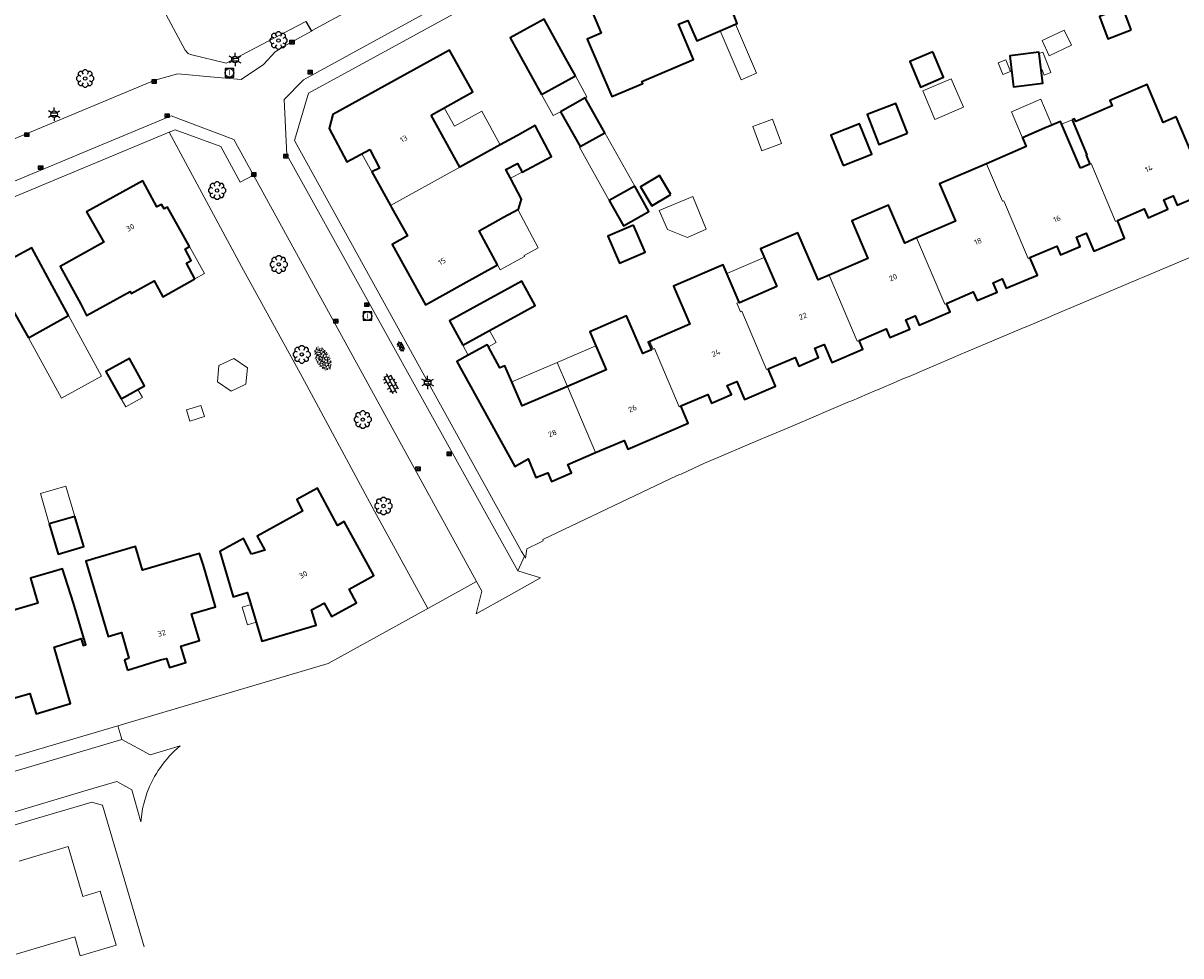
# Model space of a CAD drawing. Header units: metres. Extents: x 181682 to 183922, y 386244 to 387136.
# Tile 53 of 62: x 183200 to 183334, y 386749 to 386857. Entities that reach past the tile are written whole.
import ezdxf
from ezdxf.enums import TextEntityAlignment as Align

# ---------------------------------------------------------------- set-up
doc = ezdxf.new("R2010")
doc.units = ezdxf.units.M
for name, color, linetype, lineweight in [('B-WE-GR-BOOM-S', 251, 'Continuous', 25), ('B-WE-KL-ET_LS_OV_LICHTMAST-S', 251, 'Continuous', 25), ('B-WE-OG-TOPOGRAFIE_BEBOUWING-GV', 251, 'Continuous', 35), ('B-WE-OG-TOPOGRAFIE_BEBOUWING_LUIFEL-GV', 251, 'Continuous', 18), ('B-WE-OG-TOPOGRAFIE_BEBOUWING_OVERIG-GV', 251, 'Continuous', 18), ('B-WE-OG-TOPOGRAFIE_BEBOUWING_TUSSENMUUR-GV', 251, 'Continuous', 18), ('B-WE-OG-TOPOGRAFIE_TERREIN_GROEN-GV', 251, 'Continuous', 18), ('B-WE-OG-TOPOGRAFIE_TERREIN_GROEN-SV', 251, 'Continuous', 25), ('B-WE-OG-TOPOGRAFIE_TERREIN_ONBEGROEID-GV', 251, 'Continuous', 18), ('B-WE-OG-TOPOGRAFIE_WEG_INRIT-GV', 251, 'Continuous', 25), ('B-WE-OG-TOPOGRAFIE_WEG_RIJWEG-GV', 251, 'Continuous', 18), ('B-WE-OG-TOPOGRAFIE_WEG_RIJWEG-SV', 251, 'Continuous', 25), ('B-WE-OG-TOPOGRAFIE_WEG_VOETPAD-GV', 251, 'Continuous', 18), ('B-WE-OG-TOPOGRAFIE_WEG_VOETPAD-SV', 251, 'Continuous', 25), ('B-WE-RI-GWA_RIOOLPUT_INSPECTIEPUT-S', 251, 'Continuous', 25), ('B-WE-RI-HWA_KOLK-S', 251, 'Continuous', 25), ('Label_Nummeraanduidingreeks', 7, 'Continuous', 25)]:
    doc.layers.add(name, color=color, linetype=linetype, lineweight=lineweight)
doc.styles.add('NLCS-ISO', font='NLCS-ISO.ttf')
doc.styles.add('NLCS-ISO-M250-T18', font='NLCS-ISO.ttf', dxfattribs={"height": 0.45})

# ---------------------------------------------------------------- blocks, each defined once
blk = doc.blocks.new('B-SIE-WEG_LICHTMAST-SO')
at = {"ltscale": 0.1}
for p, q in [((-0.33, 0.19), (-0.67, 0.39)), ((0, 0.39), (0, 0.77)), ((0.33, 0.19), (0.67, 0.39)), ((-0.33, -0.19), (-0.67, -0.39)), ((0, -0.39), (0, -0.77)), ((0.33, -0.19), (0.67, -0.39))]:
    blk.add_line(p, q, dxfattribs=at)
at = {"flags": 128}
for points in [[(-0.35, 0.15), (0.35, 0.15)], [(-0.35, -0.15), (0.35, -0.15)]]:
    blk.add_lwpolyline(points, dxfattribs=at)
at = {"ltscale": 0.1}
blk.add_circle((0, 0), 0.386, dxfattribs=at)
at = {"style": 'NLCS-ISO'}
blk.add_attdef('TYPE', text='', height=0.549, dxfattribs=at).set_placement((0, 0.77), align=Align.BOTTOM_CENTER)
blk = doc.blocks.new('B-SRI-KOLK_COMBINATIE-SO')
for p, q in [((-0.28125, 0), (0.28125, 0.375)), ((0.28125, 0), (-0.28125, 0.375))]:
    blk.add_line(p, q)
at = {"flags": 128}
blk.add_lwpolyline([(-0.28125, 0), (0.28125, 0), (0.28125, 0.375), (-0.28125, 0.375)], close=True, dxfattribs=at)
blk = doc.blocks.new('SRI-PUT_INSPECTIE-SO')
at = {"lineweight": -3, "flags": 128}
blk.add_lwpolyline([(-0.5, -0.49), (0.5, -0.49), (0.5, 0.51), (-0.5, 0.51)], close=True, dxfattribs=at)
at = {"lineweight": -3, "ltscale": 1.5}
blk.add_circle((0, 0.01), 0.5, dxfattribs=at)
at = {"ltscale": 0.1, "style": 'NLCS-ISO'}
blk.add_text('I', height=0.625, dxfattribs=at).set_placement((0, 0.01), align=Align.MIDDLE_CENTER)
blk = doc.blocks.new('SGR-BOOM_01')
at = {"layer": 'B-WE-GR-BOOM-S'}
for points in [[(-0.5, 0.25, 0), (-0.75, 0.38, 0), (-1, 0.12, 0), (-1, -0.12, 0), (-0.75, -0.38, 0), (-0.5, -0.25, 0)], [(-0.33, 0.8, 0), (-0.62, 0.8, 0), (-0.8, 0.62, 0), (-0.8, 0.33, 0)], [(0.25, 0.5, 0), (0.38, 0.75, 0), (0.12, 1, 0), (-0.12, 1, 0), (-0.38, 0.75, 0), (-0.25, 0.5, 0)], [(0.8, 0.33, 0), (0.8, 0.62, 0), (0.62, 0.8, 0), (0.33, 0.8, 0)], [(0.5, -0.25, 0), (0.75, -0.38, 0), (1, -0.12, 0), (1, 0.12, 0), (0.75, 0.38, 0), (0.5, 0.25, 0)], [(-0.8, -0.33, 0), (-0.8, -0.62, 0), (-0.62, -0.8, 0), (-0.33, -0.8, 0)], [(-0.25, -0.5, 0), (-0.38, -0.75, 0), (-0.12, -1, 0), (0.12, -1, 0), (0.38, -0.75, 0), (0.25, -0.5, 0)], [(0.33, -0.8, 0), (0.62, -0.8, 0), (0.8, -0.62, 0), (0.8, -0.33, 0)]]:
    blk.add_polyline3d(points, dxfattribs=at)
blk.add_circle((0, 0), 0.2, dxfattribs=at)
blk.add_circle((0, 0), 0.2, dxfattribs=at)
blk = doc.blocks.new('SVH-BSS_OPENGESTRAAT_KL-SO')
for p, q in [((-1.69, 0.09), (-1.59, 0.09)), ((-1.59, 0.09), (-0.02, 0.09)), ((-1.33, -0.44), (-1.33, 0.09)), ((-1.24, 0.61), (-0.02, 0.61)), ((-1.07, 0.09), (-1.07, 0.61)), ((-0.54, 0.09), (-0.54, 0.61)), ((-0.28, 0.61), (-0.28, 0.89)), ((-0.28, -0.44), (-0.28, 0.09)), ((-0.02, 0.61), (1.24, 0.61)), ((-0.02, 0.09), (1.56, 0.09)), ((0.24, 0.61), (0.24, 0.89)), ((0.24, -0.44), (0.24, 0.09)), ((0.51, 0.09), (0.51, 0.61)), ((1.03, 0.09), (1.03, 0.61)), ((1.29, -0.44), (1.29, 0.09)), ((1.56, 0.09), (1.69, 0.09)), ((-1.48, -0.44), (-0.02, -0.44)), ((-1.07, -0.7), (-1.07, -0.44)), ((-0.54, -0.85), (-0.54, -0.44)), ((-0.02, -0.44), (1.48, -0.44)), ((0.51, -0.86), (0.51, -0.44)), ((1.03, -0.71), (1.03, -0.44))]:
    blk.add_line(p, q)
blk = doc.blocks.new('SGR-GRAS_01-SO')
at = {"ltscale": 0.1}
for p, q in [((-1.96, -0.07), (-1.98, 0)), ((-1.93, 0.19), (-1.93, 0.24)), ((-1.89, 0.24), (-1.92, 0.25)), ((-1.67, 0.02), (-1.6, 0.04)), ((-1.6, 0.24), (-1.65, 0.29)), ((-1.53, 0.32), (-1.6, 0.35)), ((-1.45, 0.64), (-1.52, 0.66)), ((-1.52, 0.19), (-1.44, 0.19)), ((-1.47, 0.58), (-1.48, 0.65)), ((-1.43, 0.48), (-1.35, 0.5)), ((-1.36, 0.21), (-1.43, 0.23)), ((-1.42, 0.13), (-1.36, 0.17)), ((-1.38, 0.11), (-1.32, 0.16)), ((-1.37, 0.01), (-1.38, 0.08)), ((-1.33, 0.11), (-1.33, 0.19)), ((-1.3, 0.76), (-1.32, 0.77)), ((-1.28, 0.68), (-1.28, 0.76)), ((-1.17, 0.39), (-1.23, 0.43)), ((-1.17, 0.24), (-1.22, 0.29)), ((-1.15, 0.65), (-1.21, 0.7)), ((-1.11, 0.17), (-1.04, 0.19)), ((-1.03, 0.03), (-1.1, 0.07)), ((-0.94, 0.84), (-1, 0.88)), ((-0.97, 0.51), (-0.92, 0.57)), ((-0.89, 0.5), (-0.97, 0.52)), ((-0.94, 0.19), (-0.87, 0.19)), ((-0.92, 0.42), (-0.86, 0.46)), ((-0.89, 0.81), (-0.82, 0.81)), ((-0.87, 0.66), (-0.89, 0.73)), ((-0.8, 0.06), (-0.88, 0.08)), ((-0.87, 0.62), (-0.8, 0.64)), ((-0.8, 0.47), (-0.87, 0.51)), ((-0.75, 0.24), (-0.8, 0.29)), ((-0.77, 0.09), (-0.79, 0.16)), ((-0.73, 0.65), (-0.78, 0.7)), ((-0.74, 0.03), (-0.73, 0.11)), ((-0.67, 0.11), (-0.73, 0.14)), ((-0.69, 0.61), (-0.68, 0.68)), ((-0.58, 0.92), (-0.64, 0.96)), ((-0.56, 0.92), (-0.51, 0.97)), ((-0.56, 0.32), (-0.48, 0.34)), ((-0.44, 0.55), (-0.51, 0.59)), ((-0.43, 0.78), (-0.5, 0.8)), ((-0.42, 0.71), (-0.36, 0.74)), ((-0.34, 0.35), (-0.41, 0.37)), ((-0.32, 0.24), (-0.38, 0.29)), ((-0.31, 0.19), (-0.37, 0.22)), ((-0.37, 0.19), (-0.29, 0.19)), ((-0.31, 0.65), (-0.36, 0.7)), ((-0.32, 0.81), (-0.24, 0.81)), ((-0.32, 0.77), (-0.24, 0.79)), ((-0.28, 0.73), (-0.29, 0.81)), ((-0.21, 1), (-0.27, 1.03)), ((-0.24, 0.02), (-0.17, 0.04)), ((-0.18, 0.17), (-0.19, 0.24)), ((-0.08, 0.63), (-0.14, 0.67)), ((-0.14, -0.04), (-0.14, 0.03)), ((-0.09, 0.53), (-0.09, 0.6)), ((-0.08, 0.16), (-0.03, 0.21)), ((-0.07, 0.19), (0, 0.23)), ((0.06, 0.27), (-0.01, 0.3)), ((0, 0.47), (0.07, 0.49)), ((0.1, 0.24), (0.05, 0.29)), ((0.13, 0.64), (0.06, 0.66)), ((0.07, 0.99), (0.14, 1.03)), ((0.12, 0.65), (0.07, 0.7)), ((0.22, 0.2), (0.15, 0.22)), ((0.21, 0.19), (0.28, 0.19)), ((0.29, 0.71), (0.22, 0.75)), ((0.24, 0.92), (0.31, 0.94)), ((0.26, 0.81), (0.33, 0.81)), ((0.32, 0.81), (0.3, 0.89)), ((0.31, 0.17), (0.39, 0.19)), ((0.32, 0.57), (0.38, 0.62)), ((0.42, 0.34), (0.36, 0.38)), ((0.42, 0.25), (0.4, 0.32)), ((0.43, 0.48), (0.49, 0.51)), ((0.53, 0.24), (0.47, 0.29)), ((0.54, 0.65), (0.49, 0.7)), ((0.56, -0.02), (0.49, 0.02)), ((0.5, 0.45), (0.51, 0.53)), ((0.59, 0.93), (0.52, 0.94)), ((0.55, 0.62), (0.63, 0.64)), ((0.65, 0.79), (0.58, 0.83)), ((0.68, 0.49), (0.61, 0.51)), ((0.77, 0.05), (0.7, 0.07)), ((0.78, 0.42), (0.72, 0.46)), ((0.78, 0.19), (0.86, 0.19)), ((0.83, 0.81), (0.91, 0.81)), ((0.92, 0.06), (0.85, 0.09)), ((0.87, 0.31), (0.94, 0.33)), ((0.95, 0.24), (0.9, 0.29)), ((0.91, 0.89), (0.91, 0.92)), ((0.97, 0.65), (0.91, 0.7)), ((0.93, 0.76), (0.99, 0.8)), ((1.01, 0.87), (0.95, 0.91)), ((1.01, 0.33), (1, 0.4)), ((1.15, 0.78), (1.08, 0.8)), ((1.15, 0.5), (1.08, 0.54)), ((1.1, 0.38), (1.1, 0.45)), ((1.11, 0.77), (1.18, 0.79)), ((1.24, 0.34), (1.17, 0.36)), ((1.18, 0.01), (1.26, 0.03)), ((1.21, 0.21), (1.26, 0.26)), ((1.28, 0.14), (1.22, 0.17)), ((1.28, 0.25), (1.35, 0.29)), ((1.37, 0.24), (1.32, 0.29)), ((1.39, 0.65), (1.34, 0.7)), ((1.36, 0.19), (1.43, 0.19)), ((1.42, 0.46), (1.5, 0.48)), ((1.51, 0.58), (1.44, 0.62)), ((1.64, 0.21), (1.58, 0.25)), ((1.61, 0.41), (1.59, 0.48)), ((1.69, 0.3), (1.7, 0.37)), ((1.79, 0.19), (1.72, 0.21)), ((1.74, 0.16), (1.81, 0.18)), ((1.8, 0.24), (1.75, 0.29)), ((1.93, 0.19), (1.95, 0.19)), ((-1.92, -0.16), (-1.85, -0.12)), ((-1.82, -0.08), (-1.9, -0.06)), ((-1.76, -0.13), (-1.82, -0.09)), ((-1.78, -0.3), (-1.73, -0.25)), ((-1.62, -0.5), (-1.69, -0.46)), ((-1.63, -0.57), (-1.68, -0.52)), ((-1.61, -0.17), (-1.67, -0.11)), ((-1.57, -0.44), (-1.49, -0.44)), ((-1.54, -0.66), (-1.5, -0.64)), ((-1.4, -0.05), (-1.46, -0.01)), ((-1.38, -0.46), (-1.38, -0.39)), ((-1.35, -0.28), (-1.28, -0.26)), ((-1.27, -0.23), (-1.34, -0.21)), ((-1.26, -0.42), (-1.33, -0.38)), ((-1.27, -0.56), (-1.28, -0.48)), ((-1.21, -0.57), (-1.26, -0.52)), ((-1.18, -0.67), (-1.25, -0.65)), ((-1.19, -0.17), (-1.24, -0.11)), ((-1.13, -0.78), (-1.19, -0.75)), ((-1.06, -0.39), (-1, -0.35)), ((-1.04, -0.58), (-0.97, -0.57)), ((-0.99, -0.44), (-0.92, -0.44)), ((-0.9, -0.34), (-0.96, -0.3)), ((-0.9, -0.65), (-0.84, -0.6)), ((-0.84, -0.94), (-0.85, -0.93)), ((-0.78, -0.57), (-0.84, -0.52)), ((-0.76, -0.7), (-0.83, -0.67)), ((-0.76, -0.17), (-0.82, -0.11)), ((-0.8, -0.13), (-0.73, -0.11)), ((-0.71, -0.38), (-0.79, -0.36)), ((-0.79, -0.54), (-0.78, -0.46)), ((-0.72, -0.89), (-0.65, -0.87)), ((-0.71, -0.9), (-0.64, -0.86)), ((-0.62, -0.82), (-0.7, -0.8)), ((-0.67, -0.48), (-0.69, -0.4)), ((-0.53, -0.26), (-0.6, -0.22)), ((-0.58, -0.99), (-0.59, -0.97)), ((-0.57, -0.1), (-0.5, -0.06)), ((-0.49, -0.25), (-0.44, -0.19)), ((-0.48, -0.44), (-0.41, -0.42)), ((-0.4, -0.63), (-0.46, -0.59)), ((-0.38, -0.98), (-0.43, -0.93)), ((-0.42, -0.44), (-0.34, -0.44)), ((-0.36, -0.57), (-0.41, -0.52)), ((-0.34, -0.17), (-0.39, -0.11)), ((-0.26, -0.99), (-0.33, -0.95)), ((-0.25, -0.09), (-0.32, -0.07)), ((-0.17, -0.18), (-0.24, -0.14)), ((-0.16, -0.53), (-0.23, -0.51)), ((-0.21, -0.61), (-0.15, -0.58)), ((-0.19, -0.62), (-0.19, -0.54)), ((-0.17, -0.74), (-0.1, -0.72)), ((-0.07, -0.97), (-0.14, -0.95)), ((-0.04, -0.55), (-0.1, -0.51)), ((-0.08, -0.4), (-0.09, -0.32)), ((-0.01, -1.01), (0.04, -0.95)), ((0.05, -0.98), (0, -0.93)), ((0.07, -0.57), (0.01, -0.52)), ((0.02, -0.96), (0.01, -0.89)), ((0.08, -0.17), (0.03, -0.11)), ((0.1, -0.91), (0.03, -0.88)), ((0.07, -0.29), (0.14, -0.27)), ((0.19, -0.1), (0.13, -0.06)), ((0.16, -0.44), (0.23, -0.44)), ((0.17, -1.04), (0.22, -1.02)), ((0.31, -0.24), (0.24, -0.22)), ((0.33, -0.47), (0.26, -0.43)), ((0.29, -0.33), (0.35, -0.29)), ((0.4, -0.68), (0.32, -0.66)), ((0.39, -0.6), (0.45, -0.55)), ((0.39, -0.59), (0.46, -0.57)), ((0.4, -0.69), (0.41, -0.62)), ((0.46, -0.83), (0.4, -0.8)), ((0.47, -0.98), (0.42, -0.93)), ((0.49, -0.57), (0.44, -0.52)), ((0.45, -0.12), (0.46, -0.05)), ((0.51, -0.17), (0.45, -0.11)), ((0.52, -0.32), (0.5, -0.24)), ((0.62, -0.88), (0.6, -0.81)), ((0.63, -0.14), (0.7, -0.12)), ((0.69, -0.39), (0.62, -0.35)), ((0.64, -0.84), (0.71, -0.81)), ((0.7, -0.89), (0.77, -0.88)), ((0.73, -0.44), (0.81, -0.44)), ((0.82, -0.76), (0.76, -0.72)), ((0.78, -0.04), (0.85, 0)), ((0.86, -0.39), (0.79, -0.37)), ((0.8, -0.19), (0.85, -0.14)), ((0.86, -0.94), (0.84, -0.93)), ((0.91, -0.57), (0.86, -0.52)), ((0.93, -0.17), (0.88, -0.11)), ((0.95, -0.83), (0.88, -0.81)), ((0.94, -0.44), (1.01, -0.42)), ((1.05, -0.31), (0.99, -0.27)), ((1, -0.77), (1, -0.7)), ((1.05, -0.2), (1.05, -0.12)), ((1.11, -0.24), (1.1, -0.16)), ((1.19, -0.68), (1.12, -0.64)), ((1.14, -0.56), (1.21, -0.52)), ((1.21, -0.8), (1.2, -0.73)), ((1.33, -0.1), (1.26, -0.08)), ((1.26, -0.75), (1.33, -0.73)), ((1.34, -0.57), (1.29, -0.52)), ((1.36, -0.17), (1.3, -0.11)), ((1.31, -0.44), (1.38, -0.44)), ((1.42, -0.23), (1.35, -0.19)), ((1.42, -0.54), (1.35, -0.52)), ((1.55, -0.6), (1.49, -0.56)), ((1.5, -0.29), (1.57, -0.27)), ((1.64, -0.27), (1.65, -0.2)), ((1.64, -0.27), (1.7, -0.23)), ((1.68, -0.55), (1.74, -0.5)), ((1.71, -0.16), (1.69, -0.09)), ((1.78, -0.15), (1.71, -0.11)), ((1.71, -0.52), (1.71, -0.52)), ((1.78, -0.17), (1.73, -0.11)), ((1.88, -0.25), (1.81, -0.23))]:
    blk.add_line(p, q, dxfattribs=at)
at = {"ltscale": 0.1, "style": 'NLCS-ISO'}
blk.add_attdef('TYPE', text='', height=0.5, dxfattribs=at).set_placement((3.47, -0.02), align=Align.MIDDLE_CENTER)

msp = doc.modelspace()

# ---------------------------------------------------------------- linework, layer by layer
at = {"layer": 'B-WE-OG-TOPOGRAFIE_BEBOUWING-GV'}
for p, q in [((183259.928, 386848.86), (183263.843, 386851.025)), ((183264.985, 386848.482), (183262.115, 386846.876)), ((183250.467, 386840.45), (183247.112, 386846.454)), ((183240.257, 386839.908), (183242.407, 386836.004)), ((183323.479, 386840.812), (183322.387, 386840.344)), ((183270.719, 386838.235), (183267.776, 386836.588)), ((183200.44, 386820.69), (183205.09, 386823.27)), ((183250.785, 386819.819), (183253.9, 386821.531)), ((183205.811, 386799.99), (183202.857, 386799.116))]:
    msp.add_line(p, q, dxfattribs=at)
for points in [[(183282.411, 386857.009, 0), (183282.6, 386857.09, 0), (183281.823, 386859.108, 0), (183279.86, 386863.707, 0), (183276.264, 386862.172, 0), (183276.653, 386861.261, 0), (183274, 386860.128, 0), (183273.261, 386861.839, 0), (183272.687, 386863.168, 0), (183265.161, 386859.957, 0), (183266.853, 386855.989, 0), (183265.212, 386855.289, 0), (183268.057, 386848.622, 0), (183271.658, 386850.158, 0), (183271.567, 386850.37, 0), (183277.532, 386852.915, 0), (183276.02, 386856.46, 0), (183275.79, 386857.01, 0), (183276.89, 386857.45, 0), (183277.92, 386855.08, 0), (183280.632, 386856.245, 0), (183282.411, 386857.009, 0)], [(183328.281, 386856.362, 0), (183327.304, 386858.934, 0), (183324.593, 386857.905, 0), (183325.57, 386855.332, 0), (183328.281, 386856.362, 0)], [(183263.843, 386851.025, 0), (183262.633, 386853.213, 0), (183260.213, 386857.588, 0), (183256.297, 386855.422, 0), (183258.718, 386851.047, 0), (183259.928, 386848.86, 0)], [(183247.112, 386846.454, 0), (183251.972, 386849.17, 0), (183249.248, 386854.021, 0), (183235.731, 386846.541, 0), (183235.288, 386844.944, 0), (183237.334, 386841.079, 0), (183240.012, 386842.497, 0)], [(183305.299, 386853.798, 0), (183302.631, 386852.673, 0), (183303.871, 386849.734, 0), (183306.539, 386850.859, 0), (183305.299, 386853.798, 0)], [(183317.839, 386851.69, 0), (183317.609, 386853.598, 0), (183317.589, 386853.764, 0), (183314.211, 386853.356, 0), (183314.644, 386849.771, 0), (183318.022, 386850.179, 0), (183317.839, 386851.69, 0)], [(183326.701, 386834.286, 0), (183329.78, 386835.632, 0), (183330.229, 386834.592, 0), (183332.512, 386835.576, 0), (183332.049, 386836.651, 0), (183333.159, 386837.114, 0), (183333.621, 386836.039, 0), (183337.223, 386837.589, 0), (183335.247, 386842.182, 0), (183333.486, 386846.276, 0), (183331.999, 386845.636, 0), (183330.112, 386850.023, 0), (183325.794, 386848.165, 0), (183326.057, 386847.554, 0), (183321.844, 386845.742, 0), (183321.71, 386846.055, 0), (183321.419, 386845.93, 0)], [(183262.115, 386846.876, 0), (183264.383, 386842.822, 0), (183267.254, 386844.428, 0), (183264.985, 386848.482, 0)], [(183302.354, 386844.375, 0), (183300.992, 386847.842, 0), (183297.679, 386846.541, 0), (183299.041, 386843.074, 0), (183302.354, 386844.375, 0)], [(183257.174, 386835.535, 0), (183257.263, 386835.583, 0), (183257.617, 386836.745, 0), (183256.325, 386839.167, 0), (183255.786, 386840.179, 0), (183257.119, 386840.889, 0), (183257.662, 386839.879, 0), (183261.087, 386841.693, 0), (183259.18, 386845.257, 0), (183257.139, 386844.13, 0), (183255.138, 386843.026, 0), (183250.467, 386840.45, 0)], [(183294.891, 386840.626, 0), (183298.206, 386841.961, 0), (183296.788, 386845.483, 0), (183293.473, 386844.148, 0), (183294.891, 386840.626, 0)], [(183322.387, 386840.344, 0), (183320.077, 386845.746, 0), (183319.092, 386845.322, 0), (183318.233, 386844.953, 0), (183315.683, 386843.856, 0), (183316.12, 386842.841, 0), (183311.489, 386840.849, 0)], [(183321.419, 386845.93, 0), (183323.139, 386841.863, 0), (183323.047, 386841.824, 0), (183323.479, 386840.812, 0)], [(183240.012, 386842.497, 0), (183241.154, 386840.34, 0), (183240.257, 386839.908, 0)], [(183311.489, 386840.849, 0), (183306.04, 386838.505, 0), (183307.903, 386834.175, 0), (183303.406, 386832.24, 0)], [(183219.125, 386831.24, 0), (183216.54, 386835.82, 0), (183216.16, 386835.607, 0), (183215.871, 386836.136, 0), (183215.336, 386835.849, 0), (183213.692, 386838.874, 0), (183207.186, 386835.286, 0), (183209.175, 386831.739, 0), (183204.113, 386828.948, 0), (183206.528, 386824.569, 0), (183207.16, 386823.26, 0), (183212.24, 386826.05, 0), (183212.36, 386825.79, 0), (183215.029, 386827.275, 0), (183216.015, 386825.423, 0), (183219.729, 386827.501, 0)], [(183267.776, 386836.588, 0), (183269.423, 386833.645, 0), (183272.366, 386835.292, 0), (183270.719, 386838.235, 0)], [(183274.91, 386837.292, 0), (183273.589, 386839.486, 0), (183271.401, 386838.168, 0), (183272.721, 386835.975, 0), (183274.91, 386837.292, 0)], [(183242.407, 386836.004, 0), (183242.571, 386835.707, 0), (183244.39, 386832.493, 0), (183242.599, 386831.499, 0), (183246.459, 386824.5, 0), (183250.837, 386826.914, 0), (183254.81, 386829.12, 0)], [(183254.81, 386829.12, 0), (183252.672, 386833.058, 0), (183255.528, 386834.658, 0), (183257.174, 386835.535, 0)], [(183303.406, 386832.24, 0), (183302.051, 386831.657, 0), (183300.158, 386836.057, 0), (183295.897, 386834.224, 0), (183297.765, 386829.882, 0), (183293.265, 386827.946, 0)], [(183316.543, 386829.977, 0), (183319.675, 386831.308, 0), (183320.092, 386830.291, 0), (183322.381, 386831.264, 0), (183321.93, 386832.336, 0), (183323.047, 386832.802, 0), (183323.942, 386830.732, 0), (183327.52, 386832.228, 0), (183326.701, 386834.286, 0)], [(183270.601, 386833.713, 0), (183267.623, 386832.438, 0), (183268.959, 386829.317, 0), (183271.937, 386830.592, 0), (183270.601, 386833.713, 0)], [(183293.265, 386827.946, 0), (183291.978, 386827.392, 0), (183289.632, 386832.844, 0), (183285.306, 386830.982, 0), (183287.191, 386826.601, 0)], [(183205.09, 386823.27, 0), (183203.207, 386826.728, 0), (183200.814, 386831.118, 0), (183196.17, 386828.586, 0), (183196.41, 386828.159, 0), (183194.473, 386827.095, 0), (183192.783, 386830.154, 0), (183186.225, 386826.546, 0), (183188.634, 386822.165, 0), (183190.49, 386818.67, 0), (183197.08, 386822.31, 0), (183196.093, 386824.056, 0), (183197.94, 386825.1, 0), (183200.44, 386820.69, 0)], [(183219.729, 386827.501, 0), (183218.752, 386829.324, 0), (183219.313, 386829.632, 0), (183218.591, 386830.947, 0), (183219.125, 386831.24, 0)], [(183282.825, 386824.804, 0), (183280.969, 386829.117, 0), (183275.215, 386826.641, 0), (183277.099, 386822.26, 0), (183272.465, 386820.266, 0)], [(183306.869, 386824.664, 0), (183309.978, 386826.001, 0), (183310.416, 386825.004, 0), (183312.736, 386825.95, 0), (183312.294, 386827.034, 0), (183313.33, 386827.499, 0), (183313.781, 386826.42, 0), (183317.413, 386827.94, 0), (183316.543, 386829.977, 0)], [(183253.9, 386821.531, 0), (183259.17, 386824.427, 0), (183257.628, 386827.234, 0), (183253.625, 386825.034, 0), (183249.243, 386822.626, 0), (183250.785, 386819.819, 0)], [(183287.191, 386826.601, 0), (183282.854, 386824.736, 0), (183282.825, 386824.804, 0)], [(183296.734, 386820.37, 0), (183299.871, 386821.707, 0), (183300.302, 386820.695, 0), (183302.602, 386821.675, 0), (183302.144, 386822.751, 0), (183303.248, 386823.222, 0), (183303.706, 386822.145, 0), (183307.294, 386823.674, 0), (183306.869, 386824.664, 0)], [(183272.465, 386820.266, 0), (183272.268, 386820.181, 0), (183272.658, 386819.274, 0), (183271.661, 386818.846, 0), (183269.779, 386823.22, 0), (183265.511, 386821.383, 0), (183267.409, 386816.971, 0), (183262.921, 386815.04, 0)], [(183253.756, 386819.615, 0), (183253.611, 386819.879, 0), (183251.416, 386818.671, 0)], [(183262.921, 386815.04, 0), (183257.661, 386812.777, 0), (183256.459, 386815.556, 0), (183255.655, 386817.415, 0), (183255.075, 386817.215, 0), (183253.756, 386819.615, 0)], [(183286.191, 386817.085, 0), (183289.305, 386818.404, 0), (183289.745, 386817.405, 0), (183292.047, 386818.379, 0), (183291.602, 386819.456, 0), (183292.685, 386819.91, 0), (183293.569, 386817.83, 0), (183297.165, 386819.358, 0), (183296.734, 386820.37, 0)], [(183211.192, 386813.612, 0), (183213.907, 386815.128, 0), (183212.138, 386818.296, 0), (183209.423, 386816.78, 0), (183211.192, 386813.612, 0)], [(183251.416, 386818.671, 0), (183250.103, 386817.948, 0), (183256.821, 386805.773, 0), (183258.358, 386806.656, 0), (183259.278, 386804.471, 0), (183260.67, 386805.04, 0), (183261.086, 386804.027, 0), (183263.388, 386805.021, 0), (183262.952, 386806.007, 0), (183266.182, 386807.383, 0)], [(183276.079, 386812.785, 0), (183279.208, 386814.123, 0), (183279.627, 386813.105, 0), (183281.934, 386814.089, 0), (183281.457, 386815.15, 0), (183282.572, 386815.624, 0), (183283.455, 386813.543, 0), (183287.043, 386815.066, 0), (183286.191, 386817.085, 0)], [(183266.182, 386807.383, 0), (183269.481, 386808.788, 0), (183269.92, 386807.786, 0), (183276.93, 386810.767, 0), (183276.079, 386812.785, 0)], [(183226.295, 386795.589, 0), (183225.357, 386797.407, 0), (183222.62, 386795.923, 0), (183224.189, 386790.677, 0), (183225.785, 386791.154, 0), (183226.081, 386790.31, 0), (183227.507, 386785.518, 0), (183233.78, 386787.384, 0), (183233.254, 386789.144, 0), (183234.716, 386789.941, 0), (183235.564, 386788.388, 0), (183238.457, 386789.965, 0), (183237.616, 386791.56, 0), (183240.493, 386793.153, 0), (183237.054, 386799.382, 0), (183236.274, 386798.941, 0), (183233.941, 386803.248, 0), (183231.558, 386801.957, 0), (183232.21, 386800.59, 0), (183226.95, 386797.69, 0), (183227.862, 386796.081, 0), (183226.295, 386795.589, 0)], [(183202.857, 386799.116, 0), (183203.889, 386795.617, 0), (183206.847, 386796.489, 0), (183205.811, 386799.99, 0)], [(183211.92, 386782.17, 0), (183215.75, 386783.35, 0), (183216.462, 386783.536, 0), (183216.776, 386782.488, 0), (183218.673, 386783.053, 0), (183218.124, 386784.963, 0), (183220.271, 386785.617, 0), (183219.354, 386788.682, 0), (183222.138, 386789.497, 0), (183220.734, 386794.296, 0), (183220.25, 386795.69, 0), (183213.672, 386793.745, 0), (183212.855, 386796.505, 0), (183207.093, 386794.801, 0), (183209.677, 386786.061, 0), (183211.24, 386786.523, 0), (183212.09, 386783.54, 0), (183211.585, 386783.314, 0), (183211.92, 386782.17, 0)], [(183203.341, 386793.61, 0), (183200.67, 386792.82, 0), (183201.509, 386789.946, 0), (183192.751, 386787.391, 0), (183193.23, 386785.75, 0), (183194.214, 386782.822, 0), (183195.619, 386778.024, 0), (183200.585, 386779.478, 0), (183201.32, 386777.103, 0), (183205.321, 386778.299, 0), (183203.415, 386784.82, 0), (183206.547, 386785.822, 0), (183206.783, 386785.026, 0), (183207.08, 386785.118, 0), (183205.676, 386789.917, 0), (183204.39, 386793.92, 0), (183203.341, 386793.61, 0)]]:
    msp.add_polyline3d(points, dxfattribs=at)
at = {"layer": 'B-WE-OG-TOPOGRAFIE_BEBOUWING_LUIFEL-GV'}
for p, q in [((183250.785, 386819.819), (183251.416, 386818.671)), ((183261.726, 386817.822), (183262.923, 386815.041))]:
    msp.add_line(p, q, dxfattribs=at)
for points in [[(183282.411, 386857.009, 0), (183280.632, 386856.245, 0), (183283.066, 386850.579, 0), (183284.844, 386851.343, 0), (183282.411, 386857.009, 0)], [(183317.609, 386853.598, 0), (183317.839, 386851.69, 0), (183317.946, 386851.733, 0), (183318.198, 386851.107, 0), (183318.971, 386851.419, 0), (183318.025, 386853.765, 0), (183317.609, 386853.598, 0)], [(183312.871, 386852.518, 0), (183313.404, 386851.181, 0), (183314.274, 386851.528, 0), (183313.741, 386852.865, 0), (183312.871, 386852.518, 0)], [(183264.985, 386848.482, 0), (183265.187, 386848.594, 0), (183263.843, 386851.025, 0)], [(183305.533, 386845.973, 0), (183308.825, 386847.384, 0), (183307.411, 386850.684, 0), (183304.119, 386849.273, 0), (183305.533, 386845.973, 0)], [(183259.928, 386848.86, 0), (183261.272, 386846.429, 0), (183262.115, 386846.876, 0)], [(183319.092, 386845.322, 0), (183317.793, 386848.34, 0), (183314.385, 386846.874, 0), (183314.797, 386845.916, 0), (183315.683, 386843.856, 0), (183316.928, 386844.392, 0), (183318.233, 386844.953, 0), (183319.092, 386845.322, 0)], [(183250.467, 386840.45, 0), (183255.138, 386843.026, 0), (183252.981, 386846.936, 0), (183249.812, 386845.188, 0), (183248.642, 386847.309, 0), (183247.112, 386846.454, 0)], [(183321.419, 386845.93, 0), (183320.219, 386845.414, 0), (183322.387, 386840.344, 0)], [(183270.719, 386838.235, 0), (183267.254, 386844.428, 0), (183264.31, 386842.781, 0), (183267.776, 386836.588, 0)], [(183240.012, 386842.497, 0), (183239.087, 386842.007, 0), (183240.257, 386839.908, 0)], [(183257.662, 386839.879, 0), (183257.123, 386840.891, 0), (183257.119, 386840.889, 0), (183255.786, 386840.179, 0), (183256.325, 386839.167, 0), (183257.662, 386839.879, 0)], [(183274.509, 386833.214, 0), (183276.854, 386832.285, 0), (183279.011, 386833.28, 0), (183277.47, 386837.03, 0), (183273.563, 386835.425, 0), (183274.509, 386833.214, 0)], [(183254.81, 386829.12, 0), (183255.129, 386828.546, 0), (183257.951, 386830.113, 0), (183257.898, 386830.212, 0), (183259.544, 386831.089, 0), (183257.174, 386835.535, 0)], [(183219.729, 386827.501, 0), (183220.842, 386828.112, 0), (183219.125, 386831.24, 0)], [(183287.191, 386826.601, 0), (183285.737, 386829.98, 0), (183281.401, 386828.114, 0), (183282.825, 386824.804, 0)], [(183200.44, 386820.69, 0), (183204.27, 386813.666, 0), (183208.92, 386816.246, 0), (183205.09, 386823.27, 0)], [(183253.756, 386819.615, 0), (183254.675, 386820.12, 0), (183253.9, 386821.531, 0)], [(183262.923, 386815.041, 0), (183267.409, 386816.971, 0), (183266.257, 386819.648, 0), (183266.212, 386819.752, 0), (183261.726, 386817.822, 0)], [(183261.726, 386817.822, 0), (183256.459, 386815.556, 0), (183257.661, 386812.777, 0), (183262.923, 386815.041, 0)], [(183211.192, 386813.612, 0), (183211.716, 386812.672, 0), (183213.652, 386813.752, 0), (183213.127, 386814.692, 0), (183211.192, 386813.612, 0)], [(183205.811, 386799.99, 0), (183204.775, 386803.49, 0), (183201.824, 386802.617, 0), (183202.857, 386799.116, 0)], [(183225.815, 386787.425, 0), (183226.848, 386787.732, 0), (183226.241, 386789.772, 0), (183225.208, 386789.464, 0), (183225.815, 386787.425, 0)]]:
    msp.add_polyline3d(points, dxfattribs=at)
at = {"layer": 'B-WE-OG-TOPOGRAFIE_BEBOUWING_OVERIG-GV'}
for points in [[(183318.776, 386853.357, 0), (183321.343, 386854.571, 0), (183320.513, 386856.326, 0), (183317.946, 386855.112, 0), (183318.776, 386853.357, 0)], [(183285.457, 386842.347, 0), (183287.733, 386843.178, 0), (183286.7, 386846.007, 0), (183284.424, 386845.176, 0), (183285.457, 386842.347, 0)], [(183224.256, 386818.293, 0), (183222.527, 386817.484, 0), (183222.363, 386815.582, 0), (183223.928, 386814.489, 0), (183225.657, 386815.298, 0), (183225.821, 386817.2, 0), (183224.256, 386818.293, 0)], [(183220.839, 386811.549, 0), (183220.432, 386812.847, 0), (183218.745, 386812.318, 0), (183219.152, 386811.02, 0), (183220.839, 386811.549, 0)]]:
    msp.add_polyline3d(points, dxfattribs=at)
at = {"layer": 'B-WE-OG-TOPOGRAFIE_BEBOUWING_TUSSENMUUR-GV'}
for p, q in [((183250.467, 386840.45), (183242.407, 386836.004)), ((183266.182, 386807.383), (183262.921, 386815.04))]:
    msp.add_line(p, q, dxfattribs=at)
for points in [[(183326.701, 386834.286, 0), (183326.466, 386834.169, 0), (183323.626, 386840.875, 0), (183323.479, 386840.812, 0)], [(183311.489, 386840.849, 0), (183313.352, 386836.488, 0), (183313.502, 386836.54, 0), (183316.338, 386829.854, 0), (183316.543, 386829.977, 0)], [(183306.869, 386824.664, 0), (183306.666, 386824.573, 0), (183303.406, 386832.24, 0)], [(183293.265, 386827.946, 0), (183296.521, 386820.29, 0), (183296.734, 386820.37, 0)], [(183282.825, 386824.804, 0), (183282.554, 386824.69, 0), (183282.98, 386823.682, 0), (183283.127, 386823.745, 0), (183285.993, 386817.008, 0), (183286.191, 386817.085, 0)], [(183276.079, 386812.785, 0), (183275.873, 386812.696, 0), (183273.002, 386819.438, 0), (183272.856, 386819.375, 0), (183272.465, 386820.266, 0)]]:
    msp.add_polyline3d(points, dxfattribs=at)
at = {"layer": 'B-WE-OG-TOPOGRAFIE_TERREIN_GROEN-GV'}
msp.add_line((183246.745, 386789.304), (183252.397, 386792.421), dxfattribs=at)
for points in [[(183207.082, 386875.446, 26.119), (183218.619, 386854.005, 0), (183218.94, 386853.615, 0), (183219.214, 386853.485, 0), (183223.355, 386852.511, 0), (183232.597, 386857.331, 0)], [(183246.745, 386789.304, 0), (183240.547, 386800.607, 0), (183232.163, 386816.151, 0), (183225.148, 386828.944, 0), (183216.764, 386844.488, 0)]]:
    msp.add_polyline3d(points, dxfattribs=at)
at = {"layer": 'B-WE-OG-TOPOGRAFIE_TERREIN_ONBEGROEID-GV'}
for points in [[(183257.927, 386795.359, 0), (183258.053, 386795.131, 0), (183258.206, 386796.222, 0), (183258.444, 386796.344, 0), (183259.585, 386796.896, 0), (183260.102, 386797.146, 0), (183260.075, 386797.295, 0), (183275.659, 386804.722, 0), (183275.957, 386804.832, 0), (183276.093, 386804.882, 0), (183278.891, 386806.187, 0), (183279.016, 386806.245, 0), (183285.545, 386809.011, 0), (183285.748, 386809.097, 0), (183288.497, 386810.262, 0), (183288.774, 386810.379, 0), (183295.614, 386813.277, 0), (183295.875, 386813.388, 0), (183298.568, 386814.529, 0), (183299.05, 386814.733, 0), (183301.019, 386815.567, 0), (183301.279, 386815.677, 0), (183302.208, 386816.07, 0), (183302.535, 386816.209, 0), (183305.669, 386817.537, 0), (183305.845, 386817.612, 0), (183308.739, 386818.838, 0), (183308.924, 386818.916, 0), (183315.883, 386821.865, 0), (183316.122, 386821.966, 0), (183318.923, 386823.152, 0), (183319.142, 386823.245, 0), (183325.824, 386826.076, 0), (183326.109, 386826.197, 0), (183329.219, 386827.514, 0), (183329.577, 386827.666, 0), (183336.085, 386830.423, 0)], [(183210.809, 386775.722, 0), (183235.172, 386782.922, 0), (183246.745, 386789.304, 0)], [(183213.845, 386750.109, 0), (183213.656, 386750.752, 0), (183209.017, 386766.51, 0), (183207.767, 386766.869, 0), (183207.67, 386766.84, 0), (183201.476, 386765, 0), (183198.627, 386764.154, 0), (183192.511, 386762.337, 0), (183186.5, 386760.551, 0), (183186.438, 386760.533, 0), (183181.942, 386759.197, 0), (183181.737, 386759.136, 0), (183175.726, 386757.35, 0)], [(183199.006, 386749.267, 0), (183202.277, 386750.236, 0), (183205.801, 386751.279, 0), (183206.451, 386749.067, 0), (183210.605, 386750.301, 0), (183208.753, 386756.541, 0), (183206.747, 386755.95, 0), (183205.028, 386761.718, 0), (183199.359, 386760.029, 0)]]:
    msp.add_polyline3d(points, dxfattribs=at)
at = {"layer": 'B-WE-OG-TOPOGRAFIE_WEG_INRIT-GV'}
msp.add_line((183232.597, 386857.331), (183233.235, 386856.209), dxfattribs=at)
at = {"layer": 'B-WE-OG-TOPOGRAFIE_WEG_RIJWEG-GV'}
msp.add_line((183226.525, 386839.524), (183252.397, 386792.421), dxfattribs=at)
for points in [[(183338.408, 386896.498, 0), (183333.561, 386896.349, 0), (183253.936, 386862.441, 0), (183232.318, 386850.572, 0), (183230.076, 386848.288, 0)], [(183233.235, 386856.209, 0), (183233.346, 386856.27, 0), (183237.372, 386858.483, 0)], [(183233.235, 386856.209, 0), (183229.993, 386854.426, 0), (183229.051, 386853.798, 0), (183227.678, 386852.339, 0), (183225.081, 386850.615, 0)], [(183225.081, 386850.615, 0), (183221.977, 386850.868, 0), (183217.755, 386851.266, 0), (183215.103, 386850.523, 0), (183171.94, 386832.543, 0), (183150.358, 386823.553, 0), (183146.454, 386821.219, 0)], [(183230.076, 386848.288, 0), (183230.398, 386841.883, 0), (183257.181, 386793.692, 0)], [(183211.261, 386774.129, 0), (183164.467, 386760.261, 0), (183157.331, 386764.115, 0), (183145.366, 386804.447, 0), (183152.61, 386819.602, 0), (183216.97, 386846.398, 0), (183224.25, 386843.665, 0), (183226.525, 386839.524, 0)], [(183252.397, 386792.421, 0), (183253, 386791.324, 0), (183252.334, 386788.712, 0), (183256.075, 386790.793, 0), (183259.815, 386792.873, 0), (183257.181, 386793.692, 0)], [(183198.208, 386765.561, 0), (183201.058, 386766.406, 0), (183207.253, 386768.244, 0), (183209.497, 386768.91, 0), (183210.68, 386769.255, 0), (183212.429, 386768.298, 0), (183213.479, 386764.604, 0), (183213.57, 386765.446, 0), (183213.637, 386765.864, 0), (183213.718, 386766.279, 0), (183213.813, 386766.692, 0), (183213.921, 386767.101, 0), (183214.043, 386767.506, 0), (183214.179, 386767.907, 0), (183214.328, 386768.303, 0), (183214.49, 386768.694, 0), (183214.665, 386769.079, 0), (183214.853, 386769.459, 0), (183215.054, 386769.831, 0), (183215.267, 386770.197, 0), (183215.492, 386770.556, 0), (183215.729, 386770.906, 0), (183215.978, 386771.249, 0), (183216.238, 386771.583, 0), (183216.509, 386771.908, 0), (183216.791, 386772.224, 0), (183217.083, 386772.53, 0), (183217.385, 386772.826, 0), (183218.019, 386773.387, 0), (183214.531, 386772.342, 0), (183211.261, 386774.129, 0)]]:
    msp.add_polyline3d(points, dxfattribs=at)
at = {"layer": 'B-WE-OG-TOPOGRAFIE_WEG_VOETPAD-GV'}
msp.add_line((183257.181, 386793.692), (183257.927, 386795.359), dxfattribs=at)
for points in [[(183232.481, 386847.583, 0), (183232.898, 386849.005, 0), (183250.943, 386858.871, 0), (183253.298, 386860.159, 0), (183254.736, 386860.945, 0), (183257.825, 386862.271, 0), (183268.681, 386866.933, 0), (183273.829, 386869.144, 0), (183313.459, 386885.964, 0), (183327.166, 386891.782, 0), (183334.174, 386894.756, 0), (183337.638, 386893.776, 0)], [(183257.927, 386795.359, 0), (183257.617, 386795.92, 0), (183231.299, 386843.547, 0), (183232.481, 386847.583, 0)], [(183210.809, 386775.722, 0), (183163.945, 386761.872, 0), (183158.955, 386764.497, 0), (183151.615, 386789.244, 0), (183146.931, 386804.997, 0), (183153.218, 386818.031, 0), (183154.967, 386818.759, 0), (183216.764, 386844.488, 0)], [(183216.764, 386844.488, 0), (183217.46, 386844.778, 0), (183222.728, 386842.859, 0), (183224.978, 386838.692, 0), (183226.525, 386839.524, 0)], [(183211.261, 386774.129, 0), (183211.147, 386774.543, 0), (183210.809, 386775.722, 0)]]:
    msp.add_polyline3d(points, dxfattribs=at)

# ---------------------------------------------------------------- block references
at = {"layer": 'B-WE-GR-BOOM-S'}
for p in [(183229.432, 386855.122, 0), (183207.017, 386850.72, 0), (183222.307, 386837.74, 0), (183229.454, 386829.181, 0), (183232.12, 386818.752, 0), (183239.195, 386811.199, 0), (183241.606, 386801.19, 0)]:
    msp.add_blockref('SGR-BOOM_01', p, dxfattribs=at)
at = {"layer": 'B-WE-KL-ET_LS_OV_LICHTMAST-S'}
for p in [(183224.385, 386852.926, 0), (183203.416, 386846.578, 0), (183246.72, 386815.503, 0)]:
    msp.add_blockref('B-SIE-WEG_LICHTMAST-SO', p, dxfattribs=at)
at = {"layer": 'B-WE-OG-TOPOGRAFIE_TERREIN_GROEN-SV', "xscale": 0.75, "yscale": 0.75, "rotation": 298.7380181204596}
msp.add_blockref('SGR-GRAS_01-SO', (183234.581, 386818.263, 0), dxfattribs=at)
at = {"layer": 'B-WE-OG-TOPOGRAFIE_WEG_RIJWEG-SV', "xscale": 0.7500000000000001, "yscale": 0.7500000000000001, "rotation": 298.7784243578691}
msp.add_blockref('SVH-BSS_OPENGESTRAAT_KL-SO', (183242.448, 386815.368, 0), dxfattribs=at)
at = {"layer": 'B-WE-OG-TOPOGRAFIE_WEG_VOETPAD-SV', "xscale": 0.375, "yscale": 0.375, "rotation": 298.9244129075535}
msp.add_blockref('SVH-BSS_OPENGESTRAAT_KL-SO', (183243.619, 386819.674, 0), dxfattribs=at)
at = {"layer": 'B-WE-RI-GWA_RIOOLPUT_INSPECTIEPUT-S'}
for p in [(183223.73, 386851.38, 0), (183239.75, 386823.19, 0)]:
    msp.add_blockref('SRI-PUT_INSPECTIE-SO', p, dxfattribs=at)
at = {"layer": 'B-WE-RI-HWA_KOLK-S'}
for p in [(183230.989, 386854.75, 0), (183233.096, 386851.26, 0), (183215.019, 386850.197, 0), (183216.523, 386846.231, 0), (183200.25, 386844.024, 0), (183230.271, 386841.534, 0), (183201.863, 386840.197, 0), (183226.561, 386839.403, 0), (183239.661, 386824.325, 0), (183236.073, 386822.404, 0), (183249.211, 386807.056, 0), (183245.604, 386805.308, 0)]:
    msp.add_blockref('B-SRI-KOLK_COMBINATIE-SO', p, dxfattribs=at)

# ---------------------------------------------------------------- texts
at = {"layer": 'Label_Nummeraanduidingreeks', "style": 'NLCS-ISO-M250-T18'}
for s, rotation, p in [('13', 29.6, (183243.949, 386843.73, 0)), ('14', 23.1, (183330.32, 386840.265, 0)), ('16', 23, (183319.672, 386834.459, 0)), ('30', 28.9, (183212.237, 386833.446, 0)), ('18', 23.1, (183310.523, 386831.846, 0)), ('15', 29.6, (183248.38, 386829.524, 0)), ('20', 23.1, (183300.674, 386827.666, 0)), ('22', 23.1, (183290.221, 386823.179, 0)), ('24', 23.1, (183280.138, 386818.918, 0)), ('26', 23.1, (183270.47, 386812.481, 0)), ('28', 22.9, (183261.175, 386809.613, 0)), ('30', 28.6, (183232.291, 386793.233, 0)), ('32', 16.6, (183215.88, 386786.447, 0))]:
    msp.add_text(s, height=0.625, rotation=rotation, dxfattribs=at).set_placement(p, align=Align.MIDDLE)

doc.saveas('drawing.dxf')
